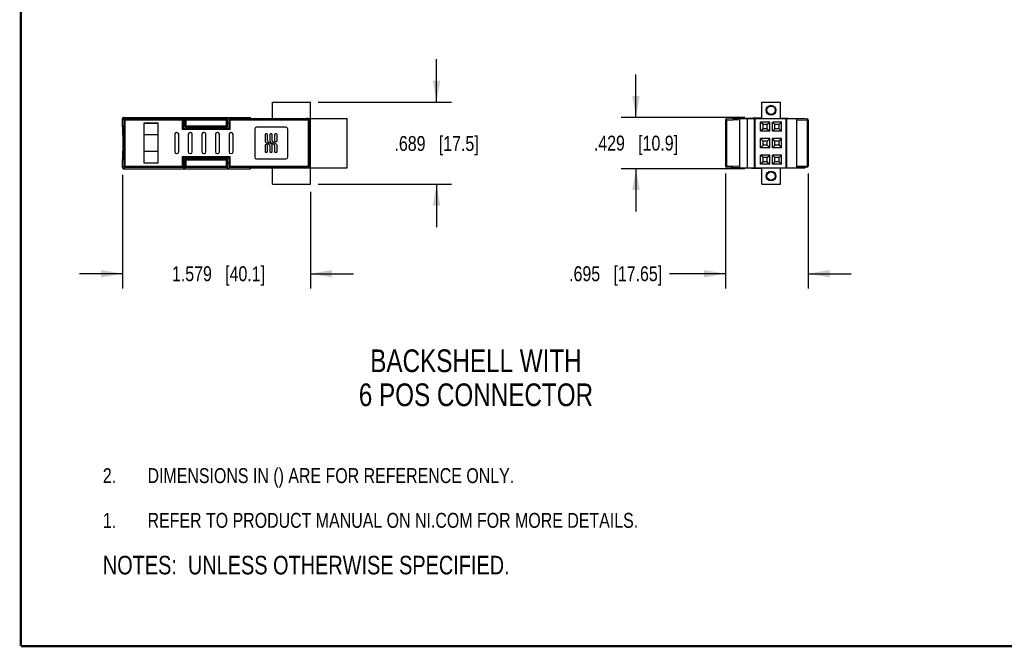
# Model space of a CAD drawing. Header units: inches. Extents: x 0.2 to 16.8, y 0.1 to 10.8.
# Tile 1 of 12: x 0.2 to 8.5, y 0.2 to 5.5. Entities that reach past the tile are written whole.
import ezdxf

# ---------------------------------------------------------------- set-up
doc = ezdxf.new("R2010")
doc.units = ezdxf.units.IN
doc.header["$LTSCALE"] = 0.935
doc.header["$MEASUREMENT"] = 0
doc.layers.get('0').update_dxf_attribs({"linetype": 'CONTINUOUS'})
doc.layers.add('DETAIL', color=7, linetype='CONTINUOUS')
doc.layers.add('DIMENSIONS', color=7, linetype='CONTINUOUS')
doc.styles.get("Standard").update_dxf_attribs({"font": 'txt', "width": 0.8})
doc.dimstyles.new('DIMSTYLE_1', dxfattribs={"dimtxt": 0.125, "dimasz": 0.18, "dimexe": 0.125, "dimexo": 0.0625, "dimgap": 0.0625, "dimtad": 0, "dimtih": 1, "dimtoh": 1, "dimdec": 3, "dimzin": 4, "dimdsep": 46, "dimtxsty": 'STANDARD', "dimblk": '_FILLED', "dimblk1": '_FILLED', "dimblk2": '_FILLED', "dimcen": 0.09, "dimadec": 0, "dimazin": 0, "dimtp": 0.01, "dimtm": 0.01, "dimtfac": 1, "dimtdec": 3, "dimtofl": 0, "dimtmove": 0, "dimatfit": 3, "dimldrblk": '_FILLED', "dimfxl": 1, "dimtolj": 1, "dimtzin": 4, "dimarcsym": 0})

# ---------------------------------------------------------------- blocks, each defined once
blk = doc.blocks.new('CUSTOM_NOTE_BL0', base_point=(3.6751, 1.3124))
at = {"color": 2, "linetype": 'CONTINUOUS', "width": 0.8}
for s, p in [('1.', (0.9376, 1.2498)), ('REFER TO PRODUCT MANUAL ON NI.COM FOR MORE DETAILS.', (1.3125, 1.25))]:
    blk.add_text(s, height=0.125, dxfattribs=at).set_placement(p)
blk = doc.blocks.new('_FILLED')
at = {"color": 0, "linetype": 'BYBLOCK'}
blk.add_solid([(0, 0), (-1, 0.174), (-1, -0.174)], dxfattribs=at)
blk = doc.blocks.new('*D0')
at = {"layer": 'DIMENSIONS', "color": 2, "linetype": 'CONTINUOUS'}
for p, q in [((1.1016, 4.2075), (1.1016, 3.2547)), ((2.6802, 4.0672), (2.6802, 3.2547)), ((1.1016, 3.3797), (0.7416, 3.3797)), ((2.6802, 3.3797), (3.0402, 3.3797))]:
    blk.add_line(p, q, dxfattribs=at)
at = {"layer": 'DIMENSIONS', "color": 2, "linetype": 'CONTINUOUS', "xscale": 0.18, "yscale": 0.18, "zscale": 0.18}
blk.add_blockref('_FILLED', (1.1016, 3.3797), dxfattribs=at)
at = {"layer": 'DIMENSIONS', "color": 2, "linetype": 'CONTINUOUS', "xscale": 0.18, "yscale": 0.18, "zscale": 0.18, "rotation": 180}
blk.add_blockref('_FILLED', (2.6802, 3.3797), dxfattribs=at)
at = {"layer": 'DIMENSIONS', "color": 2, "linetype": 'CONTINUOUS', "insert": (1.9079, 3.4422), "char_height": 0.125, "width": 1.225, "attachment_point": 2, "line_spacing_factor": 0.9}
blk.add_mtext('1.579{\\Ftxt.shx;\\W1.000000;\\H0.125000; }[40.1]', dxfattribs=at)
blk = doc.blocks.new('*D1')
at = {"layer": 'DIMENSIONS', "color": 2, "linetype": 'CONTINUOUS'}
for p, q in [((3.7372, 4.8187), (3.7372, 5.1787)), ((2.7427, 4.8187), (3.8622, 4.8187)), ((2.7427, 4.1297), (3.8622, 4.1297)), ((3.7372, 4.1297), (3.7372, 3.7697))]:
    blk.add_line(p, q, dxfattribs=at)
at = {"layer": 'DIMENSIONS', "color": 2, "linetype": 'CONTINUOUS', "xscale": 0.18, "yscale": 0.18, "zscale": 0.18}
for p, rotation in [((3.7372, 4.8187), 270), ((3.7372, 4.1297), 90)]:
    blk.add_blockref('_FILLED', p, dxfattribs=dict(at, rotation=rotation))
at = {"layer": 'DIMENSIONS', "color": 2, "linetype": 'CONTINUOUS', "insert": (3.7372, 4.5336), "char_height": 0.125, "width": 1.125, "attachment_point": 2, "line_spacing_factor": 0.9}
blk.add_mtext('.689{\\Ftxt.shx;\\W1.000000;\\H0.125000; }[17.5]', dxfattribs=at)
blk = doc.blocks.new('*D2')
at = {"layer": 'DIMENSIONS', "color": 2, "linetype": 'CONTINUOUS'}
for p, q in [((5.41, 4.6893), (5.41, 5.0493)), ((6.3227, 4.6893), (5.285, 4.6893)), ((6.3236, 4.26), (5.285, 4.26)), ((5.41, 4.26), (5.41, 3.9))]:
    blk.add_line(p, q, dxfattribs=at)
at = {"layer": 'DIMENSIONS', "color": 2, "linetype": 'CONTINUOUS', "xscale": 0.18, "yscale": 0.18, "zscale": 0.18}
for p, rotation in [((5.41, 4.6893), 270), ((5.41, 4.26), 90)]:
    blk.add_blockref('_FILLED', p, dxfattribs=dict(at, rotation=rotation))
at = {"layer": 'DIMENSIONS', "color": 2, "linetype": 'CONTINUOUS', "insert": (5.41, 4.5368), "char_height": 0.125, "width": 1.125, "attachment_point": 2, "line_spacing_factor": 0.9}
blk.add_mtext('.429{\\Ftxt.shx;\\W1.000000;\\H0.125000; }[10.9]', dxfattribs=at)
blk = doc.blocks.new('*D3')
at = {"layer": 'DIMENSIONS', "color": 2, "linetype": 'CONTINUOUS'}
for p, q in [((6.16, 4.2193), (6.16, 3.2547)), ((6.855, 4.2193), (6.855, 3.2547)), ((6.16, 3.3797), (5.6924, 3.3797)), ((6.855, 3.3797), (7.215, 3.3797))]:
    blk.add_line(p, q, dxfattribs=at)
at = {"layer": 'DIMENSIONS', "color": 2, "linetype": 'CONTINUOUS', "xscale": 0.18, "yscale": 0.18, "zscale": 0.18}
blk.add_blockref('_FILLED', (6.16, 3.3797), dxfattribs=at)
at = {"layer": 'DIMENSIONS', "color": 2, "linetype": 'CONTINUOUS', "xscale": 0.18, "yscale": 0.18, "zscale": 0.18, "rotation": 180}
blk.add_blockref('_FILLED', (6.855, 3.3797), dxfattribs=at)
at = {"layer": 'DIMENSIONS', "color": 2, "linetype": 'CONTINUOUS', "insert": (5.6299, 3.4422), "char_height": 0.125, "width": 1.225, "attachment_point": 3, "line_spacing_factor": 0.9}
blk.add_mtext('.695{\\Ftxt.shx;\\W1.000000;\\H0.125000; }[17.65]', dxfattribs=at)
blk = doc.blocks.new('DIMS_REF_BL1', base_point=(3.1251, 1.6874))
at = {"layer": 'DETAIL', "color": 2, "linetype": 'CONTINUOUS', "width": 0.8}
for s, p in [('2.', (0.9376, 1.6248)), ('DIMENSIONS IN () ARE FOR REFERENCE ONLY.', (1.3125, 1.625))]:
    blk.add_text(s, height=0.125, dxfattribs=at).set_placement(p)
blk = doc.blocks.new('NOTES_HEADER_BL2', base_point=(3.1215, 0.9375))
at = {"layer": 'DETAIL', "color": 2, "linetype": 'CONTINUOUS', "width": 0.8}
blk.add_text('NOTES:  UNLESS OTHERWISE SPECIFIED.', height=0.156, dxfattribs=at).set_placement((0.9375, 0.8595))

msp = doc.modelspace()

# ---------------------------------------------------------------- linework, layer by layer
at = {"color": 7, "linetype": 'CONTINUOUS'}
for p, q in [((2.3613, 4.6809), (2.3613, 4.8187)), ((2.3613, 4.8187), (2.6802, 4.8187)), ((2.6802, 4.1297), (2.6802, 4.8187)), ((6.4645, 4.6809), (6.4645, 4.8187)), ((6.4645, 4.8187), (6.622, 4.8187)), ((6.622, 4.6809), (6.622, 4.8187)), ((1.1016, 4.6205), (1.1016, 4.6793)), ((1.1016, 4.6793), (1.1134, 4.6675)), ((1.1116, 4.6893), (1.1234, 4.6775)), ((1.1116, 4.6893), (2.1762, 4.6893)), ((1.1134, 4.6675), (1.1134, 4.2818)), ((1.6037, 4.6675), (1.1134, 4.6675)), ((1.1234, 4.6775), (1.1234, 4.2718)), ((1.6137, 4.6775), (1.1234, 4.6775)), ((1.2812, 4.6411), (1.2812, 4.3081)), ((1.4007, 4.6411), (1.2812, 4.6411)), ((1.2812, 4.6409), (1.4007, 4.6409)), ((1.4007, 4.3081), (1.4007, 4.6411)), ((1.6137, 4.6775), (1.6037, 4.6675)), ((1.6037, 4.6675), (1.6037, 4.5881)), ((1.6137, 4.5981), (1.6137, 4.6893)), ((1.6137, 4.6775), (1.6137, 4.6775)), ((1.6137, 4.6409), (1.6246, 4.6409)), ((1.6246, 4.6096), (1.6246, 4.6893)), ((1.9843, 4.6775), (1.6246, 4.6775)), ((1.6246, 4.6775), (1.6346, 4.6675)), ((1.6346, 4.6675), (1.6346, 4.6196)), ((1.9743, 4.6675), (1.6346, 4.6675)), ((1.9843, 4.6775), (1.9743, 4.6675)), ((1.9743, 4.6196), (1.9743, 4.6675)), ((1.9843, 4.6096), (1.9843, 4.6893)), ((1.9843, 4.6409), (1.9962, 4.6409)), ((1.9962, 4.5981), (1.9962, 4.6893)), ((1.9962, 4.6775), (1.9962, 4.6775)), ((2.6637, 4.6775), (1.9962, 4.6775)), ((1.9962, 4.6775), (2.0062, 4.6675)), ((2.0062, 4.5881), (2.0062, 4.6675)), ((2.6737, 4.6675), (2.0062, 4.6675)), ((2.1762, 4.6806), (2.1762, 4.6893)), ((2.1762, 4.6809), (2.6447, 4.6809)), ((2.1762, 4.6806), (2.2825, 4.6806)), ((2.2825, 4.6791), (2.2825, 4.6809)), ((2.2825, 4.6791), (2.6447, 4.6791)), ((2.6637, 4.6814), (2.6447, 4.6814)), ((2.6447, 4.6791), (2.6447, 4.6814)), ((2.6637, 4.2679), (2.6637, 4.6814)), ((2.6668, 4.6809), (2.9872, 4.6809)), ((2.6737, 4.2779), (2.6737, 4.6714)), ((2.9872, 4.2675), (2.9872, 4.6809)), ((6.16, 4.6675), (6.16, 4.2818)), ((6.17, 4.6675), (6.16, 4.6675)), ((6.1696, 4.6775), (6.4645, 4.6878)), ((6.1696, 4.6775), (6.17, 4.6675)), ((6.17, 4.6675), (6.2814, 4.6714)), ((6.17, 4.6675), (6.17, 4.2818)), ((6.2165, 4.6791), (6.2165, 4.6809)), ((6.2165, 4.6809), (6.2674, 4.6809)), ((6.2814, 4.2679), (6.2814, 4.6814)), ((6.2814, 4.6809), (6.8306, 4.6809)), ((6.3464, 4.2675), (6.3464, 4.6809)), ((6.404, 4.2675), (6.404, 4.6809)), ((6.4094, 4.2675), (6.4094, 4.6809)), ((6.4558, 4.5738), (6.4558, 4.6502)), ((6.4763, 4.6297), (6.4558, 4.6502)), ((6.5322, 4.6502), (6.4558, 4.6502)), ((6.4763, 4.5943), (6.4763, 4.6297)), ((6.5117, 4.6297), (6.4763, 4.6297)), ((6.5117, 4.5943), (6.5117, 4.6297)), ((6.5118, 4.6297), (6.5322, 4.6502)), ((6.5322, 4.5738), (6.5322, 4.6502)), ((6.5543, 4.5738), (6.5543, 4.6502)), ((6.5747, 4.6297), (6.5543, 4.6502)), ((6.6307, 4.6502), (6.5543, 4.6502)), ((6.5747, 4.5943), (6.5747, 4.6297)), ((6.6102, 4.6297), (6.5747, 4.6297)), ((6.6102, 4.6297), (6.6307, 4.6502)), ((6.6102, 4.5943), (6.6102, 4.6297)), ((6.622, 4.6853), (6.7476, 4.6809)), ((6.6307, 4.5738), (6.6307, 4.6502)), ((6.6692, 4.2675), (6.6692, 4.6809)), ((6.6746, 4.2675), (6.6746, 4.6809)), ((6.7598, 4.2675), (6.7598, 4.6809)), ((6.7598, 4.6805), (6.8453, 4.6775)), ((6.7598, 4.6704), (6.845, 4.6675)), ((6.8306, 4.678), (6.8306, 4.6809)), ((6.845, 4.6675), (6.8453, 4.6775)), ((6.855, 4.6675), (6.845, 4.6675)), ((6.845, 4.6675), (6.845, 4.2818)), ((6.855, 4.6675), (6.855, 4.2818)), ((1.1016, 4.6205), (1.1024, 4.6216)), ((1.2812, 4.5451), (1.4007, 4.5451)), ((1.5402, 4.5479), (1.5402, 4.4014)), ((1.5592, 4.5629), (1.5552, 4.5629)), ((1.5742, 4.4014), (1.5742, 4.5479)), ((1.6137, 4.5981), (1.6037, 4.5881)), ((2.0062, 4.5881), (1.6037, 4.5881)), ((1.9962, 4.5981), (1.6137, 4.5981)), ((1.6246, 4.6096), (1.6346, 4.6196)), ((1.6246, 4.6096), (1.9843, 4.6096)), ((1.6346, 4.6196), (1.9743, 4.6196)), ((1.6542, 4.5479), (1.6542, 4.4014)), ((1.6732, 4.5629), (1.6692, 4.5629)), ((1.6882, 4.4014), (1.6882, 4.5479)), ((1.7682, 4.5479), (1.7682, 4.4014)), ((1.7872, 4.5629), (1.7832, 4.5629)), ((1.8022, 4.4014), (1.8022, 4.5479)), ((1.8822, 4.5479), (1.8822, 4.4014)), ((1.9012, 4.5629), (1.8972, 4.5629)), ((1.9162, 4.4014), (1.9162, 4.5479)), ((1.9843, 4.6096), (1.9743, 4.6196)), ((1.9962, 4.5981), (2.0062, 4.5881)), ((1.9962, 4.5479), (1.9962, 4.4014)), ((2.0152, 4.5629), (2.0112, 4.5629)), ((2.0302, 4.4014), (2.0302, 4.5479)), ((2.2117, 4.5921), (2.2117, 4.3571)), ((2.4737, 4.6071), (2.2267, 4.6071)), ((2.2987, 4.5471), (2.2987, 4.4954)), ((2.3137, 4.5521), (2.3037, 4.5521)), ((2.3187, 4.4954), (2.3187, 4.5471)), ((2.3387, 4.5471), (2.3387, 4.4954)), ((2.3537, 4.5521), (2.3437, 4.5521)), ((2.3587, 4.4954), (2.3587, 4.5471)), ((2.3787, 4.5471), (2.3787, 4.4921)), ((2.3937, 4.5521), (2.3837, 4.5521)), ((2.3987, 4.4921), (2.3987, 4.5471)), ((2.4887, 4.3571), (2.4887, 4.5921)), ((6.4763, 4.5943), (6.4558, 4.5738)), ((6.5322, 4.5738), (6.4558, 4.5738)), ((6.5118, 4.5943), (6.4763, 4.5943)), ((6.5118, 4.5943), (6.5322, 4.5738)), ((6.5747, 4.5943), (6.5543, 4.5738)), ((6.6307, 4.5738), (6.5543, 4.5738)), ((6.6102, 4.5943), (6.5747, 4.5943)), ((6.6102, 4.5943), (6.6307, 4.5738)), ((2.3137, 4.4621), (2.3037, 4.4621)), ((2.3058, 4.4827), (2.3317, 4.4665)), ((2.3517, 4.4665), (2.3258, 4.4827)), ((2.3458, 4.4827), (2.3717, 4.4665)), ((2.3917, 4.4665), (2.3658, 4.4827)), ((2.3837, 4.4871), (2.3937, 4.4871)), ((6.4558, 4.436), (6.4558, 4.5124)), ((6.4763, 4.4919), (6.4558, 4.5124)), ((6.5322, 4.5124), (6.4558, 4.5124)), ((6.4763, 4.4565), (6.4763, 4.4919)), ((6.5117, 4.4919), (6.4763, 4.4919)), ((6.5117, 4.4565), (6.5117, 4.4919)), ((6.5118, 4.4919), (6.5322, 4.5124)), ((6.5322, 4.436), (6.5322, 4.5124)), ((6.5543, 4.436), (6.5543, 4.5124)), ((6.6307, 4.5124), (6.5543, 4.5124)), ((6.5747, 4.4919), (6.5543, 4.5124)), ((6.6102, 4.4919), (6.5747, 4.4919)), ((6.5747, 4.4565), (6.5747, 4.4919)), ((6.6102, 4.4919), (6.6307, 4.5124)), ((6.6102, 4.4565), (6.6102, 4.4919)), ((6.6307, 4.436), (6.6307, 4.5124)), ((1.4007, 4.4051), (1.2812, 4.4051)), ((1.5552, 4.3864), (1.5592, 4.3864)), ((1.6692, 4.3864), (1.6732, 4.3864)), ((1.7832, 4.3864), (1.7872, 4.3864)), ((1.8972, 4.3864), (1.9012, 4.3864)), ((2.0112, 4.3864), (2.0152, 4.3864)), ((2.2987, 4.4571), (2.2987, 4.4021)), ((2.3037, 4.3971), (2.3137, 4.3971)), ((2.3187, 4.4021), (2.3187, 4.4571)), ((2.3387, 4.4538), (2.3387, 4.4021)), ((2.3437, 4.3971), (2.3537, 4.3971)), ((2.3587, 4.4021), (2.3587, 4.4538)), ((2.3787, 4.4538), (2.3787, 4.4021)), ((2.3837, 4.3971), (2.3937, 4.3971)), ((2.3987, 4.4021), (2.3987, 4.4538)), ((6.4763, 4.4565), (6.4558, 4.436)), ((6.5322, 4.436), (6.4558, 4.436)), ((6.5118, 4.4565), (6.4763, 4.4565)), ((6.5118, 4.4565), (6.5322, 4.436)), ((6.5747, 4.4565), (6.5543, 4.436)), ((6.6307, 4.436), (6.5543, 4.436)), ((6.6102, 4.4565), (6.5747, 4.4565)), ((6.6102, 4.4565), (6.6307, 4.436)), ((1.1016, 4.27), (1.1016, 4.3287)), ((1.1024, 4.3276), (1.1016, 4.3287)), ((1.2812, 4.3084), (1.4007, 4.3084)), ((1.2812, 4.3081), (1.4007, 4.3081)), ((1.6037, 4.3621), (1.6037, 4.2818)), ((1.6037, 4.3621), (2.0062, 4.3621)), ((1.6137, 4.3521), (1.6037, 4.3621)), ((1.6137, 4.3521), (1.6137, 4.26)), ((1.6137, 4.3521), (1.9962, 4.3521)), ((1.6137, 4.3084), (1.6246, 4.3084)), ((1.6246, 4.3406), (1.6246, 4.26)), ((1.9843, 4.3406), (1.6246, 4.3406)), ((1.6246, 4.3406), (1.6346, 4.3306)), ((1.6346, 4.3306), (1.6346, 4.2818)), ((1.9743, 4.3306), (1.6346, 4.3306)), ((1.9843, 4.3406), (1.9743, 4.3306)), ((1.9743, 4.2818), (1.9743, 4.3306)), ((1.9843, 4.26), (1.9843, 4.3406)), ((1.9843, 4.3084), (1.9962, 4.3084)), ((1.9962, 4.3521), (2.0062, 4.3621)), ((1.9962, 4.26), (1.9962, 4.3521)), ((2.0062, 4.2818), (2.0062, 4.3621)), ((2.2267, 4.3421), (2.4737, 4.3421)), ((6.5322, 4.3746), (6.4558, 4.3746)), ((6.4763, 4.3541), (6.4558, 4.3746)), ((6.4558, 4.2982), (6.4558, 4.3746)), ((6.4763, 4.3187), (6.4558, 4.2982)), ((6.5322, 4.2982), (6.4558, 4.2982)), ((6.5117, 4.3541), (6.4763, 4.3541)), ((6.4763, 4.3187), (6.4763, 4.3541)), ((6.5118, 4.3187), (6.4763, 4.3187)), ((6.5117, 4.3187), (6.5117, 4.3541)), ((6.5118, 4.3541), (6.5322, 4.3746)), ((6.5118, 4.3187), (6.5322, 4.2982)), ((6.5322, 4.2982), (6.5322, 4.3746)), ((6.6307, 4.3746), (6.5543, 4.3746)), ((6.5747, 4.3541), (6.5543, 4.3746)), ((6.5543, 4.2982), (6.5543, 4.3746)), ((6.5747, 4.3187), (6.5543, 4.2982)), ((6.6307, 4.2982), (6.5543, 4.2982)), ((6.6102, 4.3541), (6.5747, 4.3541)), ((6.5747, 4.3187), (6.5747, 4.3541)), ((6.6102, 4.3187), (6.5747, 4.3187)), ((6.6102, 4.3541), (6.6307, 4.3746)), ((6.6102, 4.3187), (6.6102, 4.3541)), ((6.6102, 4.3187), (6.6307, 4.2982)), ((6.6307, 4.2982), (6.6307, 4.3746)), ((1.1134, 4.2818), (1.1016, 4.27)), ((1.1234, 4.2718), (1.1116, 4.26)), ((1.1116, 4.26), (2.1762, 4.26)), ((1.1134, 4.2818), (1.6037, 4.2818)), ((1.1234, 4.2718), (1.6137, 4.2718)), ((1.6137, 4.2718), (1.6037, 4.2818)), ((1.6137, 4.2718), (1.6137, 4.2718)), ((1.6246, 4.2718), (1.6346, 4.2818)), ((1.6246, 4.2718), (1.9843, 4.2718)), ((1.6346, 4.2818), (1.9743, 4.2818)), ((1.9843, 4.2718), (1.9743, 4.2818)), ((1.9962, 4.2718), (2.0062, 4.2818)), ((1.9962, 4.2718), (2.6637, 4.2718)), ((1.9962, 4.2718), (1.9962, 4.2718)), ((2.0062, 4.2818), (2.6737, 4.2818)), ((2.1762, 4.2686), (2.2825, 4.2686)), ((2.1762, 4.26), (2.1762, 4.2686)), ((2.1762, 4.2675), (2.9872, 4.2675)), ((2.2825, 4.2702), (2.6447, 4.2702)), ((2.2825, 4.2675), (2.2825, 4.2702)), ((2.3613, 4.1297), (2.3613, 4.2675)), ((2.6447, 4.2675), (2.6447, 4.2702)), ((2.6637, 4.2679), (2.6447, 4.2679)), ((6.16, 4.2818), (6.17, 4.2818)), ((6.17, 4.2818), (6.1696, 4.2718)), ((6.2814, 4.2679), (6.1696, 4.2718)), ((6.2814, 4.2779), (6.17, 4.2818)), ((6.2165, 4.2675), (6.2165, 4.2702)), ((6.2165, 4.2675), (6.8306, 4.2675)), ((6.2927, 4.2675), (6.4645, 4.2615)), ((6.4645, 4.1297), (6.4645, 4.2675)), ((6.7222, 4.2675), (6.622, 4.264)), ((6.622, 4.1297), (6.622, 4.2675)), ((6.845, 4.2818), (6.7598, 4.2788)), ((6.8453, 4.2718), (6.7598, 4.2688)), ((6.8306, 4.2675), (6.8306, 4.2713)), ((6.845, 4.2818), (6.855, 4.2818)), ((6.8453, 4.2718), (6.845, 4.2818)), ((2.3613, 4.1297), (2.6802, 4.1297)), ((6.4645, 4.1297), (6.622, 4.1297))]:
    msp.add_line(p, q, dxfattribs=at)
at = {"color": 7, "linetype": 'CONTINUOUS', "const_width": 0.02}
for points in [[(0.25, 10.7586), (0.25, 0.2586)], [(0.25, 0.2586), (16.75, 0.2586)]]:
    msp.add_lwpolyline(points, dxfattribs=at)
at = {"color": 7, "linetype": 'CONTINUOUS'}
for centre, radius in [((6.5432, 4.7498), 0.0413), ((6.5432, 4.7498), 0.0354), ((6.5432, 4.1986), 0.0413), ((6.5432, 4.1986), 0.0354)]:
    msp.add_circle(centre, radius, dxfattribs=at)
for centre, radius, start, end in [((1.1116, 4.6793), 0.00999, 89.98563, 180.01437), ((1.1234, 4.6675), 0.01, 90.08344, 179.91647), ((2.6637, 4.6675), 0.01, 0.01957, 90.0201), ((6.17, 4.6675), 0.01, 92, 180), ((6.845, 4.6675), 0.01, 0, 88), ((1.5552, 4.5479), 0.015, 90, 180), ((1.5592, 4.5479), 0.015, 0, 90), ((1.6692, 4.5479), 0.015, 90, 180), ((1.6732, 4.5479), 0.015, 0, 90), ((1.7832, 4.5479), 0.015, 90, 180), ((1.7872, 4.5479), 0.015, 0, 90), ((1.8972, 4.5479), 0.015, 90, 180), ((1.9012, 4.5479), 0.015, 0, 90), ((2.0112, 4.5479), 0.015, 90, 180), ((2.0152, 4.5479), 0.015, 0, 90), ((2.2267, 4.5921), 0.015, 90, 180), ((2.3037, 4.5471), 0.005, 90, 180), ((2.3137, 4.5471), 0.005, 0, 90), ((2.3437, 4.5471), 0.005, 90, 180), ((2.3537, 4.5471), 0.005, 0, 90), ((2.3837, 4.5471), 0.005, 90, 180), ((2.3937, 4.5471), 0.005, 0, 90), ((2.4737, 4.5921), 0.015, 0, 90), ((2.3137, 4.4954), 0.015, 180, 237.99462), ((2.3037, 4.4571), 0.005, 90, 180), ((2.3137, 4.4571), 0.005, 0, 90), ((2.3337, 4.4954), 0.015, 180, 237.99462), ((2.3237, 4.4538), 0.015, 0, 57.99462), ((2.3537, 4.4954), 0.015, 180, 237.99462), ((2.3437, 4.4538), 0.015, 0, 57.99462), ((2.3737, 4.4954), 0.015, 180, 237.99462), ((2.3637, 4.4538), 0.015, 0, 57.99462), ((2.3837, 4.4921), 0.005, 180, 270), ((2.3837, 4.4538), 0.015, 0, 57.99462), ((2.3937, 4.4921), 0.005, 270, 360), ((1.5552, 4.4014), 0.015, 180, 270), ((1.5592, 4.4014), 0.015, 270, 360), ((1.6692, 4.4014), 0.015, 180, 270), ((1.6732, 4.4014), 0.015, 270, 360), ((1.7832, 4.4014), 0.015, 180, 270), ((1.7872, 4.4014), 0.015, 270, 360), ((1.8972, 4.4014), 0.015, 180, 270), ((1.9012, 4.4014), 0.015, 270, 360), ((2.0112, 4.4014), 0.015, 180, 270), ((2.0152, 4.4014), 0.015, 270, 360), ((2.3037, 4.4021), 0.005, 180, 270), ((2.3137, 4.4021), 0.005, 270, 360), ((2.3437, 4.4021), 0.005, 180, 270), ((2.3537, 4.4021), 0.005, 270, 360), ((2.3837, 4.4021), 0.005, 180, 270), ((2.3937, 4.4021), 0.005, 270, 360), ((2.2267, 4.3571), 0.015, 180, 270), ((2.4737, 4.3571), 0.015, 270, 360), ((1.1116, 4.27), 0.00999, 179.98563, 270.01437), ((1.1234, 4.2818), 0.01, 180.0834, 269.9166), ((2.6637, 4.2818), 0.01, 269.97977, 359.98047), ((6.17, 4.2818), 0.01, 180, 268), ((6.845, 4.2818), 0.01, 272, 360)]:
    msp.add_arc(centre, radius, start, end, dxfattribs=at)
for centre, major_axis, ratio, start_param, end_param in [((1.6037, 4.6775), (0.01, 0), 0.034921, -0.034907, -0.005818), ((1.6346, 4.6775), (0.01, 0), 0.034921, -3.141593, -3.106686), ((1.9743, 4.6775), (0.01, 0), 0.034921, -0.034907, 0), ((2.0062, 4.6775), (0.01, 0), 0.034921, -3.135775, -3.106686), ((2.6637, 4.6714), (0, 0.01), 0.999391, -1.570796, 0), ((1.1008, 4.4746), (0, 0.147), 0.044958, -3.018428, -0.123165), ((1.1024, 4.4746), (0, 0.147), 0.044958, -3.141593, 0), ((1.6037, 4.2718), (0.01, 0), 0.034921, 0.005818, 0.034907), ((1.6346, 4.2718), (0.01, 0), 0.034921, 3.106686, 3.141593), ((1.9743, 4.2718), (0.01, 0), 0.034921, 0, 0.034907), ((2.0062, 4.2718), (0.01, 0), 0.034921, 3.106686, 3.135775), ((2.6637, 4.2779), (0, 0.01), 0.999391, -3.141593, -1.570796)]:
    msp.add_ellipse(centre, major_axis=major_axis, ratio=ratio, start_param=start_param, end_param=end_param, dxfattribs=at)

# ---------------------------------------------------------------- block references
at = {"color": 2, "linetype": 'CONTINUOUS'}
msp.add_blockref('CUSTOM_NOTE_BL0', (3.6751, 1.3124), dxfattribs=at)
at = {"layer": 'DETAIL', "color": 2, "linetype": 'CONTINUOUS'}
for name, p in [('DIMS_REF_BL1', (3.1251, 1.6874)), ('NOTES_HEADER_BL2', (3.1215, 0.9375))]:
    msp.add_blockref(name, p, dxfattribs=at)

# ---------------------------------------------------------------- texts
at = {"layer": 'DETAIL', "color": 2, "linetype": 'CONTINUOUS', "insert": (4.0675, 2.745), "char_height": 0.19, "width": 2.28, "attachment_point": 2, "line_spacing_factor": 0.9}
msp.add_mtext('BACKSHELL WITH\\P6 POS CONNECTOR', dxfattribs=at)

# ---------------------------------------------------------------- dimensions: what is measured, and where the dimension line sits
at = {"layer": 'DIMENSIONS', "color": 2, "linetype": 'CONTINUOUS'}
for base, p1, p2, angle, picture, middle in [((3.7372, 4.8187), (2.6802, 4.1297), (2.6802, 4.8187), 90, '*D1', (3.7372, 4.4711)), ((5.41, 4.26), (6.3852, 4.6893), (6.3861, 4.26), 270, '*D2', (5.41, 4.4743)), ((1.1016, 3.3797), (2.6802, 4.1297), (1.1016, 4.27), 180, '*D0', (1.9079, 3.3797))]:
    dim = msp.add_linear_dim(base=base, p1=p1, p2=p2, angle=angle, dimstyle='DIMSTYLE_1', dxfattribs=at)
    dim.commit()
    dim.dimension.update_dxf_attribs({"geometry": picture, "text_midpoint": middle, "dimtype": 160})
dim = msp.add_linear_dim(base=(6.855, 3.3797), p1=(6.16, 4.2818), p2=(6.855, 4.2818), dimstyle='DIMSTYLE_1', dxfattribs=at)
dim.commit()
dim.dimension.update_dxf_attribs({"geometry": '*D3', "text_midpoint": (5.0174, 3.3797), "dimtype": 160})

doc.saveas('drawing.dxf')
